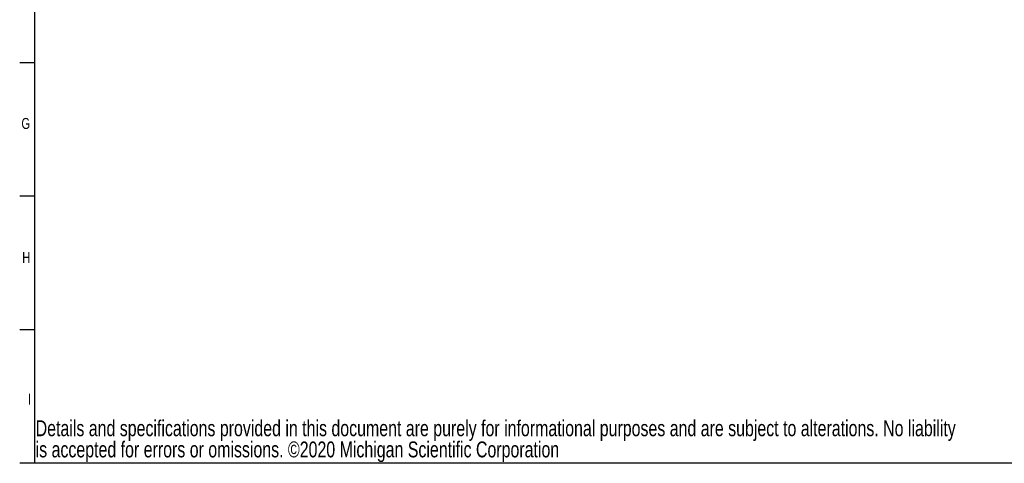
# Model space of a CAD drawing. Header units: inches. Extents: x 0.5 to 16.4, y 0.4 to 10.9.
# Tile 1 of 13: x 0.5 to 8.9, y 0.4 to 4.2. Entities that reach past the tile are written whole.
import ezdxf

# ---------------------------------------------------------------- set-up
doc = ezdxf.new("R2010")
doc.units = ezdxf.units.IN
doc.header["$MEASUREMENT"] = 0
for name, color, linetype in [('BORDER', 1, 'Continuous'), ('DIMENSIONS', 150, 'Continuous'), ('OBJECT', 1, 'Continuous'), ('TEXT', 7, 'Continuous')]:
    doc.layers.add(name, color=color, linetype=linetype)
doc.styles.add('SLDTEXTSTYLE0', font='TXT', dxfattribs={"width": 0.75})

# ---------------------------------------------------------------- blocks, each defined once
blk = doc.blocks.new('SW_NOTE_0')
at = {"layer": 'DIMENSIONS', "color": 0, "attachment_point": 1, "style": 'SLDTEXTSTYLE0'}
for s, insert, char_height in [('Details and specifications provided in this document are purely for informational purposes and are subject to alterations. No liability', (0, 0.1746), 0.1354167), ('is accepted for errors or omissions. ©2020 Michigan Scientific Corporation', (0, -0.006), 0.135417)]:
    blk.add_mtext(s, dxfattribs=dict(at, insert=insert, char_height=char_height))

msp = doc.modelspace()

# ---------------------------------------------------------------- linework, layer by layer
at = {"layer": 'BORDER'}
msp.add_line((0.6263, 10.6421), (0.6263, 0.3921), dxfattribs=at)
at = {"layer": 'BORDER', "color": 1}
msp.add_line((16.3763, 0.3921), (0.6263, 0.3921), dxfattribs=at)
at = {"layer": 'OBJECT'}
for p, q in [((0.6263, 3.8087), (0.5013, 3.8087)), ((0.6263, 2.6699), (0.5013, 2.6699)), ((0.6263, 1.531), (0.5013, 1.531)), ((0.6263, 0.3921), (0.5013, 0.3921))]:
    msp.add_line(p, q, dxfattribs=at)

# ---------------------------------------------------------------- block references
at = {"layer": 'DIMENSIONS'}
msp.add_blockref('SW_NOTE_0', (0.6373, 0.5842), dxfattribs=at)

# ---------------------------------------------------------------- texts
at = {"layer": 'TEXT', "char_height": 0.0937, "attachment_point": 1, "style": 'SLDTEXTSTYLE0'}
for s, insert in [('G', (0.5162, 3.3371)), ('G', (0.5162, 3.3371)), ('H', (0.523, 2.1937)), ('H', (0.523, 2.1937)), ('I', (0.5712, 0.9851)), ('I', (0.5712, 0.9851))]:
    msp.add_mtext(s, dxfattribs=dict(at, insert=insert))

doc.saveas('drawing.dxf')
